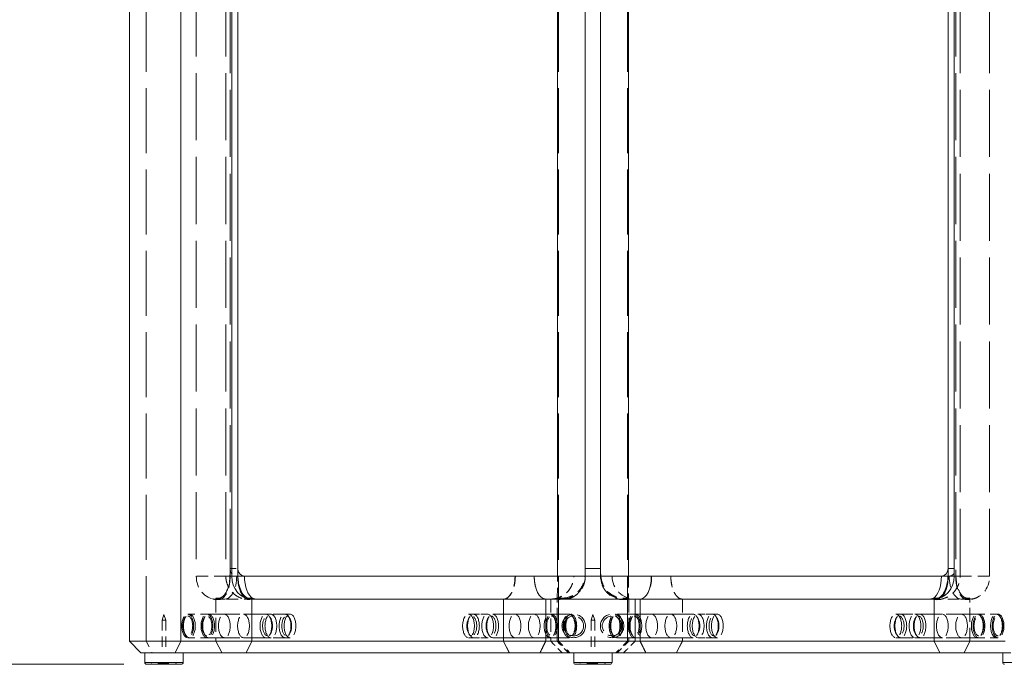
# Model space of a CAD drawing. Header units: inches. Extents: x 1.2 to 100.8, y 2.1 to 64.8.
# Tile 3 of 7: x 19.5 to 35.5, y 13.5 to 24. Entities that reach past the tile are written whole.
import ezdxf

# ---------------------------------------------------------------- set-up
doc = ezdxf.new("R2010")
doc.units = ezdxf.units.IN
doc.header["$LTSCALE"] = 6
doc.header["$MEASUREMENT"] = 0
doc.linetypes.add('DASHED', pattern=[0.2067, 0.1654, -0.0413])
for name, color, linetype, lineweight in [('Dimension (ANSI)', 7, 'Continuous', 13), ('Hidden (ANSI)', 7, 'DASHED', 13), ('Hidden Narrow (ANSI)', 7, 'DASHED', 13), ('Visible (ANSI)', 7, 'Continuous', 13), ('Visible Narrow (ANSI)', 7, 'Continuous', 13)]:
    doc.layers.add(name, color=color, linetype=linetype, lineweight=lineweight)
doc.styles.add('Note Text (ANSI)', font='tahoma.ttf')
doc.dimstyles.new('Default (ANSI)', dxfattribs={"dimscale": 6, "dimtxt": 0.12, "dimasz": 0.098425, "dimexe": 0.125, "dimexo": 0.0625, "dimgap": 0.031496, "dimtad": 0, "dimtih": 1, "dimtoh": 1, "dimdec": 3, "dimrnd": 1e-08, "dimzin": 4, "dimdsep": 46, "dimtxsty": 'Note Text (ANSI)', "dimcen": 0.09, "dimdle": 0.393701, "dimclrd": 256, "dimclre": 256, "dimclrt": 256, "dimadec": 0, "dimazin": 1, "dimtfac": 1, "dimtofl": 0, "dimtmove": 0, "dimatfit": 3, "dimfxl": 1, "dimtolj": 1, "dimtzin": 4, "dimlwd": -1, "dimlwe": -1, "dimarcsym": 0})

# ---------------------------------------------------------------- blocks, each defined once
blk = doc.blocks.new('*D10')
at = {"layer": 'Defpoints', "color": 0, "transparency": 16777216}
for p in [(20.071, 34.458), (12.488, 13.458), (21.579, 13.458)]:
    blk.add_point(p, dxfattribs=at)
at = {"layer": 'Dimension (ANSI)', "transparency": 16777216}
for p, q in [((19.696, 34.458), (11.738, 34.458)), ((12.488, 33.868), (12.488, 26.126)), ((12.488, 14.049), (12.488, 22.479)), ((21.204, 13.458), (11.738, 13.458))]:
    blk.add_line(p, q, dxfattribs=at)
for points in [[(12.39, 33.868), (12.587, 33.868), (12.488, 34.458)], [(12.39, 14.049), (12.587, 14.049), (12.488, 13.458)]]:
    blk.add_solid(points, dxfattribs=at)
at = {"layer": 'Dimension (ANSI)', "transparency": 16777216, "char_height": 0.72, "attachment_point": 5, "style": 'Note Text (ANSI)'}
for s, insert in [('\\A1; \\fTahoma|b0|i0;21.000', (12.488, 24.866)), ('\\A1;[21]{\\P\\fTahoma|b0|i0;W/GLIDES}', (12.488, 23.043))]:
    blk.add_mtext(s, dxfattribs=dict(at, insert=insert))

msp = doc.modelspace()

# ---------------------------------------------------------------- linework, layer by layer
at = {"layer": 'Hidden (ANSI)', "ltscale": 1.100939}
for p, q in [((22.3854, 32.6456), (22.3854, 14.8956)), ((22.8668, 32.6456), (22.8668, 14.8956)), ((22.9364, 14.8956), (22.9364, 32.6456)), ((28.7196, 32.6456), (28.7196, 14.8956)), ((28.9695, 14.8956), (28.9695, 32.6456)), ((34.7527, 32.6456), (34.7527, 14.8956)), ((34.8223, 14.8956), (34.8223, 32.6456)), ((35.3037, 14.8956), (35.3037, 32.6456))]:
    msp.add_line(p, q, dxfattribs=at)
at = {"layer": 'Hidden (ANSI)', "ltscale": 0.079262}
for p, q in [((22.9364, 15.0206), (23.0614, 15.0206)), ((34.6277, 15.0206), (34.7527, 15.0206))]:
    msp.add_line(p, q, dxfattribs=at)
at = {"layer": 'Hidden (ANSI)', "ltscale": 0.06863}
for p, q in [((23.1696, 14.8956), (23.0614, 14.8956)), ((34.6277, 14.8956), (34.5195, 14.8956))]:
    msp.add_line(p, q, dxfattribs=at)
at = {"layer": 'Hidden (ANSI)'}
msp.add_line((29.7949, 14.8956), (29.7949, 14.8956), dxfattribs=at)
at = {"layer": 'Hidden (ANSI)', "ltscale": 0.223165}
for p, q in [((22.7071, 14.5364), (22.7071, 13.8331)), ((28.2611, 13.8331), (28.2611, 14.5364)), ((29.4281, 14.5364), (29.4281, 13.8331)), ((34.982, 13.8331), (34.982, 14.5364))]:
    msp.add_line(p, q, dxfattribs=at)
at = {"layer": 'Hidden (ANSI)', "ltscale": 0.218131}
for p, q in [((22.7071, 14.5205), (22.7071, 13.8331)), ((28.2611, 13.8331), (28.2611, 14.5205)), ((29.4281, 14.5205), (29.4281, 13.8331)), ((34.982, 13.8331), (34.982, 14.5205))]:
    msp.add_line(p, q, dxfattribs=at)
at = {"layer": 'Hidden (ANSI)', "ltscale": 0.027191}
for p, q in [((22.8073, 14.5206), (22.8516, 14.5206)), ((23.393, 14.5206), (23.3513, 14.5206)), ((34.2961, 14.5206), (34.3378, 14.5206)), ((34.8818, 14.5206), (34.8375, 14.5206))]:
    msp.add_line(p, q, dxfattribs=at)
at = {"layer": 'Hidden (ANSI)', "ltscale": 0.187}
for p, q in [((23.3513, 14.5206), (22.8516, 14.5206)), ((34.3378, 14.5206), (34.8375, 14.5206))]:
    msp.add_line(p, q, dxfattribs=at)
at = {"layer": 'Hidden (ANSI)', "ltscale": 0.218146}
for p, q in [((27.3888, 14.5206), (27.3888, 13.8331)), ((27.3888, 13.8331), (27.3888, 14.5206)), ((28.1571, 14.5206), (28.1571, 13.8331)), ((28.1571, 14.5206), (28.1571, 13.8331)), ((29.5321, 14.5206), (29.5321, 13.8331)), ((29.5321, 13.8331), (29.5321, 14.5206)), ((30.3003, 14.5206), (30.3003, 13.8331)), ((30.3003, 14.5206), (30.3003, 13.8331)), ((22.5597, 14.2746), (23.1551, 14.2746)), ((27.8888, 14.2746), (28.4842, 14.2746)), ((29.8003, 14.2746), (29.2049, 14.2746)), ((35.1294, 14.2746), (34.534, 14.2746)), ((22.5597, 13.8916), (23.1551, 13.8916)), ((27.8888, 13.8916), (28.4842, 13.8916)), ((29.8003, 13.8916), (29.2049, 13.8916)), ((35.1294, 13.8916), (34.534, 13.8916))]:
    msp.add_line(p, q, dxfattribs=at)
at = {"layer": 'Hidden (ANSI)', "ltscale": 0.030744}
for p, q in [((21.8601, 14.2706), (21.8291, 14.1785)), ((21.8601, 14.2706), (21.8911, 14.1785)), ((28.8446, 14.2706), (28.8136, 14.1785)), ((28.8446, 14.2706), (28.8756, 14.1785))]:
    msp.add_line(p, q, dxfattribs=at)
at = {"layer": 'Hidden (ANSI)', "ltscale": 0.11445}
for p, q in [((22.2472, 14.2746), (22.5597, 14.2746)), ((27.1311, 14.2746), (26.8186, 14.2746)), ((30.558, 14.2746), (30.8705, 14.2746)), ((35.4419, 14.2746), (35.1294, 14.2746)), ((22.2472, 13.8916), (22.5597, 13.8916)), ((27.1311, 13.8916), (26.8186, 13.8916)), ((30.558, 13.8916), (30.8705, 13.8916)), ((35.4419, 13.8916), (35.1294, 13.8916))]:
    msp.add_line(p, q, dxfattribs=at)
at = {"layer": 'Hidden (ANSI)', "ltscale": 0.104609}
for p, q in [((22.5597, 14.2746), (22.2741, 14.2746)), ((35.415, 14.2746), (35.1294, 14.2746)), ((22.5597, 13.8916), (22.2741, 13.8916)), ((35.415, 13.8916), (35.1294, 13.8916))]:
    msp.add_line(p, q, dxfattribs=at)
at = {"layer": 'Hidden (ANSI)', "ltscale": 0.456392}
for p, q in [((22.5866, 14.2746), (23.8319, 14.2746)), ((27.212, 14.2746), (28.4574, 14.2746)), ((30.4771, 14.2746), (29.2317, 14.2746)), ((35.1025, 14.2746), (33.8572, 14.2746)), ((22.5866, 13.8916), (23.8319, 13.8916)), ((27.212, 13.8916), (28.4574, 13.8916)), ((30.4771, 13.8916), (29.2317, 13.8916)), ((35.1025, 13.8916), (33.8572, 13.8916))]:
    msp.add_line(p, q, dxfattribs=at)
at = {"layer": 'Hidden (ANSI)', "ltscale": 0.277668}
for p, q in [((23.9129, 14.2746), (23.1551, 14.2746)), ((27.8888, 14.2746), (27.1311, 14.2746)), ((29.8003, 14.2746), (30.558, 14.2746)), ((33.7762, 14.2746), (34.534, 14.2746)), ((23.9129, 13.8916), (23.1551, 13.8916)), ((27.8888, 13.8916), (27.1311, 13.8916)), ((29.8003, 13.8916), (30.558, 13.8916)), ((33.7762, 13.8916), (34.534, 13.8916))]:
    msp.add_line(p, q, dxfattribs=at)
at = {"layer": 'Hidden (ANSI)', "ltscale": 0.084768}
for p, q in [((26.8995, 14.2746), (27.1311, 14.2746)), ((30.7896, 14.2746), (30.558, 14.2746)), ((26.8995, 13.8916), (27.1311, 13.8916)), ((30.7896, 13.8916), (30.558, 13.8916))]:
    msp.add_line(p, q, dxfattribs=at)
at = {"layer": 'Hidden (ANSI)', "ltscale": 0.030816}
for p, q in [((21.8291, 14.1785), (21.8911, 14.1785)), ((28.8136, 14.1785), (28.8756, 14.1785))]:
    msp.add_line(p, q, dxfattribs=at)
at = {"layer": 'Hidden (ANSI)', "ltscale": 0.169074}
for p, q in [((21.8291, 14.1785), (21.8291, 13.6456)), ((21.8911, 14.1785), (21.8911, 13.6456)), ((28.8136, 14.1785), (28.8136, 13.6456)), ((28.8756, 14.1785), (28.8756, 13.6456))]:
    msp.add_line(p, q, dxfattribs=at)
at = {"layer": 'Hidden (ANSI)', "ltscale": 0.013817}
for p, q in [((22.2009, 14.2141), (22.2188, 14.2394)), ((22.5134, 14.2141), (22.5313, 14.2394)), ((23.5926, 14.2141), (23.5747, 14.2394)), ((23.9051, 14.2141), (23.8872, 14.2394)), ((26.8263, 14.2141), (26.8442, 14.2394)), ((27.1388, 14.2141), (27.1567, 14.2394)), ((28.218, 14.2141), (28.2002, 14.2394)), ((28.5305, 14.2141), (28.5127, 14.2394)), ((29.1586, 14.2141), (29.1765, 14.2394)), ((29.4711, 14.2141), (29.489, 14.2394)), ((30.5503, 14.2141), (30.5324, 14.2394)), ((30.8628, 14.2141), (30.8449, 14.2394)), ((33.784, 14.2141), (33.8019, 14.2394)), ((34.0965, 14.2141), (34.1144, 14.2394)), ((35.1757, 14.2141), (35.1578, 14.2394)), ((35.4882, 14.2141), (35.4703, 14.2394)), ((22.2009, 13.952), (22.2188, 13.9267)), ((22.5134, 13.952), (22.5313, 13.9267)), ((23.5926, 13.952), (23.5747, 13.9267)), ((23.9051, 13.952), (23.8872, 13.9267)), ((26.8263, 13.952), (26.8442, 13.9267)), ((27.1388, 13.952), (27.1567, 13.9267)), ((28.218, 13.952), (28.2002, 13.9267)), ((28.5305, 13.952), (28.5127, 13.9267)), ((29.1586, 13.952), (29.1765, 13.9267)), ((29.4711, 13.952), (29.489, 13.9267)), ((30.5503, 13.952), (30.5324, 13.9267)), ((30.8628, 13.952), (30.8449, 13.9267)), ((33.784, 13.952), (33.8019, 13.9267)), ((34.0965, 13.952), (34.1144, 13.9267)), ((35.1757, 13.952), (35.1578, 13.9267)), ((35.4882, 13.952), (35.4703, 13.9267))]:
    msp.add_line(p, q, dxfattribs=at)
at = {"layer": 'Hidden (ANSI)', "ltscale": 0.084082}
for p, q in [((22.7071, 13.8331), (22.8009, 13.6456)), ((28.4486, 13.6456), (28.2611, 13.8331)), ((29.4281, 13.8331), (29.2405, 13.6456)), ((34.8882, 13.6456), (34.982, 13.8331))]:
    msp.add_line(p, q, dxfattribs=at)
at = {"layer": 'Hidden (ANSI)', "ltscale": 0.084084}
for p, q in [((22.8009, 13.6456), (22.7071, 13.8331)), ((23.2906, 13.8331), (23.1969, 13.6456)), ((27.3888, 13.8331), (27.4826, 13.6456)), ((28.3446, 13.6456), (28.1571, 13.8331)), ((28.2611, 13.8331), (28.4486, 13.6456)), ((29.2405, 13.6456), (29.4281, 13.8331)), ((29.5321, 13.8331), (29.3445, 13.6456)), ((30.2065, 13.6456), (30.3003, 13.8331)), ((34.4922, 13.6456), (34.3985, 13.8331)), ((34.982, 13.8331), (34.8882, 13.6456))]:
    msp.add_line(p, q, dxfattribs=at)
at = {"layer": 'Hidden (ANSI)', "ltscale": 0.381865}
for centre in [(28.5321, 14.0831), (29.1571, 14.0831)]:
    msp.add_circle(centre, 0.1915, dxfattribs=at)
at = {"layer": 'Hidden (ANSI)', "ltscale": 0.320032}
for centre in [(28.5321, 14.0831), (29.1571, 14.0831)]:
    msp.add_circle(centre, 0.1605, dxfattribs=at)
at = {"layer": 'Hidden (ANSI)', "ltscale": 0.186893}
msp.add_arc((28.1571, 14.8956), 0.375, 270, 0, dxfattribs=at)
at = {"layer": 'Hidden (ANSI)', "ltscale": 0.089297}
for centre, start, end in [((21.8782, 9.9434), 90.29439, 94.86855), ((21.8419, 9.9434), 85.13145, 89.70561), ((28.8627, 9.9434), 90.29439, 94.86855), ((28.8264, 9.9434), 85.13145, 89.70561)]:
    msp.add_arc(centre, 3.5274, start, end, dxfattribs=at)
at = {"layer": 'Hidden (ANSI)', "ltscale": 0.062231}
for centre, start_param, end_param in [((23.0446, 15.0206), 4.712389, 6.2831853), ((34.6445, 15.0206), 0, 1.5707963)]:
    msp.add_ellipse(centre, major_axis=(0, -0.125), ratio=0.8660254, start_param=start_param, end_param=end_param, dxfattribs=at)
at = {"layer": 'Hidden (ANSI)', "ltscale": 0.186917}
for centre, ratio, start_param, end_param in [((22.7071, 14.8956), 0.857959, 4.712389, 6.2831853), ((28.2611, 14.8956), 0.0159134, 0, 1.5707963), ((29.4281, 14.8956), 0.0159134, 4.712389, 6.2831853), ((34.982, 14.8956), 0.857959, 0, 1.5707963)]:
    msp.add_ellipse(centre, major_axis=(0, -0.375), ratio=ratio, start_param=start_param, end_param=end_param, dxfattribs=at)
at = {"layer": 'Hidden (ANSI)', "ltscale": 0.18685}
for centre, ratio, start_param, end_param in [((22.8516, 14.8956), 0.5148794, 0, 1.5707963), ((28.3448, 14.8956), 0.9993844, 0, 1.5707963), ((29.3443, 14.8956), 0.9993844, 4.712389, 6.2831853), ((34.8375, 14.8956), 0.5148794, 4.712389, 6.2831853)]:
    msp.add_ellipse(centre, major_axis=(0, -0.375), ratio=ratio, start_param=start_param, end_param=end_param, dxfattribs=at)
at = {"layer": 'Hidden (ANSI)', "ltscale": 0.186893}
for centre, ratio, start_param, end_param in [((27.3888, 14.8956), 0.5, 0, 1.5707963), ((27.3888, 14.8956), 0.5, 0, 1.5707963), ((29.5321, 14.8956), 0.9998632, 4.712389, 6.2831853), ((30.3003, 14.8956), 0.5, 4.712389, 6.2831853)]:
    msp.add_ellipse(centre, major_axis=(0, -0.375), ratio=ratio, start_param=start_param, end_param=end_param, dxfattribs=at)
at = {"layer": 'Hidden (ANSI)', "ltscale": 0.029311}
for centre, start_param, end_param in [((23.3513, 14.8956), 6.0360119, 6.2831853), ((34.3378, 14.8956), 0, 0.2471734)]:
    msp.add_ellipse(centre, major_axis=(0, -0.375), ratio=0.484505, start_param=start_param, end_param=end_param, dxfattribs=at)
at = {"layer": 'Hidden (ANSI)', "ltscale": 0.381865}
for centre, major_axis in [((22.2472, 14.0831), (0, 0.1915)), ((22.2741, 14.0831), (0, -0.1915)), ((22.5597, 14.0831), (0, 0.1915)), ((22.5866, 14.0831), (0, 0.1915)), ((22.8426, 14.0831), (0, -0.1915)), ((22.8426, 14.0831), (0, -0.1915)), ((23.1551, 14.0831), (0, -0.1915)), ((23.1551, 14.0831), (0, -0.1915)), ((23.5194, 14.0831), (0, 0.1915)), ((23.6004, 14.0831), (0, 0.1915)), ((23.8319, 14.0831), (0, -0.1915)), ((23.9129, 14.0831), (0, 0.1915)), ((26.8186, 14.0831), (0, 0.1915)), ((26.8995, 14.0831), (0, 0.1915)), ((27.1311, 14.0831), (0, 0.1915)), ((27.212, 14.0831), (0, -0.1915)), ((27.5763, 14.0831), (0, 0.1915)), ((27.5763, 14.0831), (0, 0.1915)), ((27.8888, 14.0831), (0, 0.1915)), ((27.8888, 14.0831), (0, 0.1915)), ((28.1449, 14.0831), (0, -0.1915)), ((28.1717, 14.0831), (0, 0.1915)), ((28.4574, 14.0831), (0, 0.1915)), ((28.4842, 14.0831), (0, 0.1915)), ((29.2049, 14.0831), (0, 0.1915)), ((29.2317, 14.0831), (0, -0.1915)), ((29.5174, 14.0831), (0, 0.1915)), ((29.5442, 14.0831), (0, -0.1915)), ((29.8003, 14.0831), (0, 0.1915)), ((29.8003, 14.0831), (0, 0.1915)), ((30.1128, 14.0831), (0, 0.1915)), ((30.1128, 14.0831), (0, 0.1915)), ((30.4771, 14.0831), (0, 0.1915)), ((30.558, 14.0831), (0, 0.1915)), ((30.7896, 14.0831), (0, 0.1915)), ((30.8705, 14.0831), (0, 0.1915)), ((33.7762, 14.0831), (0, 0.1915)), ((33.8572, 14.0831), (0, -0.1915)), ((34.0887, 14.0831), (0, 0.1915)), ((34.1697, 14.0831), (0, -0.1915)), ((34.534, 14.0831), (0, -0.1915)), ((34.534, 14.0831), (0, -0.1915)), ((34.8465, 14.0831), (0, -0.1915)), ((34.8465, 14.0831), (0, -0.1915)), ((35.1025, 14.0831), (0, 0.1915)), ((35.1294, 14.0831), (0, 0.1915)), ((35.415, 14.0831), (0, 0.1915)), ((35.4419, 14.0831), (0, 0.1915))]:
    msp.add_ellipse(centre, major_axis=major_axis, ratio=0.5, dxfattribs=at)
at = {"layer": 'Hidden (ANSI)', "ltscale": 0.320032}
for centre, major_axis in [((22.2472, 14.0831), (0, 0.1605)), ((22.5597, 14.0831), (0, -0.1605)), ((23.5463, 14.0831), (0, -0.1605)), ((23.8588, 14.0831), (0, 0.1605)), ((26.8727, 14.0831), (0, -0.1605)), ((27.1852, 14.0831), (0, 0.1605)), ((28.1717, 14.0831), (0, 0.1605)), ((28.4842, 14.0831), (0, -0.1605)), ((29.2049, 14.0831), (0, 0.1605)), ((29.5174, 14.0831), (0, 0.1605)), ((30.5039, 14.0831), (0, -0.1605)), ((30.8164, 14.0831), (0, -0.1605)), ((33.8303, 14.0831), (0, 0.1605)), ((34.1428, 14.0831), (0, 0.1605)), ((35.1294, 14.0831), (0, -0.1605)), ((35.4419, 14.0831), (0, -0.1605))]:
    msp.add_ellipse(centre, major_axis=major_axis, ratio=0.5, dxfattribs=at)
at = {"layer": 'Hidden (ANSI)', "ltscale": 0.2201}
msp.add_open_spline([(22.9364, 15.0206), (22.9364, 14.9846), (22.9364, 14.9619), (22.9355, 14.9107), (22.9343, 14.8831), (22.9289, 14.823), (22.9245, 14.7925), (22.9084, 14.7174), (22.8945, 14.6762), (22.8595, 14.6075), (22.8392, 14.5807), (22.7952, 14.5453), (22.7722, 14.5364), (22.749, 14.5364)], degree=3, knots=[0, 0, 0, 0, 0.2739178, 0.2739178, 0.6418098, 0.6418098, 1.0509946, 1.0509946, 1.6872733, 1.6872733, 2.3086362, 2.3086362, 2.9048897, 2.9048897, 2.9048897, 2.9048897], dxfattribs=at)
at = {"layer": 'Hidden (ANSI)', "ltscale": 0.220099}
msp.add_open_spline([(34.9401, 14.5364), (34.9165, 14.5364), (34.8931, 14.5457), (34.8493, 14.5816), (34.8293, 14.608), (34.7954, 14.6746), (34.7819, 14.7138), (34.7655, 14.7871), (34.7608, 14.8181), (34.755, 14.879), (34.7537, 14.9069), (34.7527, 14.9594), (34.7527, 14.9832), (34.7527, 15.0206)], degree=3, knots=[0, 0, 0, 0, 0.3601628, 0.3601628, 0.7218717, 0.7218717, 1.0829596, 1.0829596, 1.3315379, 1.3315379, 1.551429, 1.551429, 1.722382, 1.722382, 1.722382, 1.722382], dxfattribs=at)
at = {"layer": 'Hidden (ANSI)', "ltscale": 0.216595}
for points, knots in [([(22.7071, 14.5205), (22.7183, 14.5154), (22.7308, 14.512), (22.7559, 14.5106), (22.7684, 14.5125), (22.7892, 14.5194), (22.7994, 14.5244), (22.8193, 14.538), (22.8289, 14.5465), (22.8477, 14.5667), (22.8585, 14.5809), (22.8783, 14.6137), (22.8874, 14.6323), (22.9006, 14.6652), (22.9065, 14.6821), (22.9167, 14.7177), (22.921, 14.7364), (22.9282, 14.7746), (22.9317, 14.8001), (22.9346, 14.8333), (22.9354, 14.8472), (22.9361, 14.8647), (22.9362, 14.8719), (22.9364, 14.8811), (22.9364, 14.885), (22.9364, 14.8896), (22.9364, 14.8912), (22.9364, 14.8935), (22.9364, 14.8946), (22.9364, 14.8956)], [-1.6320373, -1.6320373, -1.6320373, -1.6320373, -1.4569432, -1.4569432, -1.2818492, -1.2818492, -1.1357418, -1.1357418, -0.9896344, -0.9896344, -0.8098781, -0.8098781, -0.6301217, -0.6301217, -0.4873278, -0.4873278, -0.3445339, -0.3445339, -0.1762555, -0.1762555, -0.0878184, -0.0878184, -0.0422355, -0.0422355, -0.01751, -0.01751, -0.0072363, -0.0072363, 0, 0, 0, 0]), ([(28.7195, 14.8956), (28.7195, 14.8946), (28.7196, 14.8935), (28.7196, 14.8912), (28.7196, 14.8896), (28.7195, 14.885), (28.7195, 14.8811), (28.7193, 14.8719), (28.7189, 14.8647), (28.7176, 14.8472), (28.7159, 14.8333), (28.7102, 14.8001), (28.7032, 14.7746), (28.6888, 14.7364), (28.6802, 14.7177), (28.6598, 14.6821), (28.6481, 14.6652), (28.6215, 14.6323), (28.6035, 14.6137), (28.5639, 14.5809), (28.5423, 14.5667), (28.5046, 14.5465), (28.4853, 14.538), (28.4457, 14.5244), (28.4252, 14.5194), (28.3836, 14.5125), (28.3585, 14.5106), (28.3084, 14.512), (28.2835, 14.5154), (28.2611, 14.5205)], [0, 0, 0, 0, 0.0072363, 0.0072363, 0.01751, 0.01751, 0.0422355, 0.0422355, 0.0878184, 0.0878184, 0.1762555, 0.1762555, 0.3445339, 0.3445339, 0.4873278, 0.4873278, 0.6301217, 0.6301217, 0.8098781, 0.8098781, 0.9896344, 0.9896344, 1.1357418, 1.1357418, 1.2818492, 1.2818492, 1.4569432, 1.4569432, 1.6320373, 1.6320373, 1.6320373, 1.6320373]), ([(29.4281, 14.5205), (29.4056, 14.5154), (29.3807, 14.512), (29.3306, 14.5106), (29.3055, 14.5125), (29.2639, 14.5194), (29.2434, 14.5244), (29.2038, 14.538), (29.1845, 14.5465), (29.1468, 14.5667), (29.1252, 14.5809), (29.0856, 14.6137), (29.0676, 14.6323), (29.041, 14.6652), (29.0293, 14.6821), (29.0089, 14.7177), (29.0003, 14.7364), (28.9859, 14.7746), (28.9789, 14.8001), (28.9732, 14.8333), (28.9715, 14.8472), (28.9702, 14.8647), (28.9698, 14.8719), (28.9696, 14.8811), (28.9696, 14.885), (28.9695, 14.8896), (28.9695, 14.8912), (28.9695, 14.8935), (28.9696, 14.8946), (28.9696, 14.8956)], [-1.6320373, -1.6320373, -1.6320373, -1.6320373, -1.4569432, -1.4569432, -1.2818492, -1.2818492, -1.1357418, -1.1357418, -0.9896344, -0.9896344, -0.8098781, -0.8098781, -0.6301217, -0.6301217, -0.4873278, -0.4873278, -0.3445339, -0.3445339, -0.1762555, -0.1762555, -0.0878184, -0.0878184, -0.0422355, -0.0422355, -0.01751, -0.01751, -0.0072363, -0.0072363, 0, 0, 0, 0]), ([(34.7527, 14.8956), (34.7527, 14.8946), (34.7527, 14.8935), (34.7527, 14.8912), (34.7527, 14.8896), (34.7527, 14.885), (34.7527, 14.8811), (34.7529, 14.8719), (34.753, 14.8647), (34.7537, 14.8472), (34.7545, 14.8333), (34.7574, 14.8001), (34.7609, 14.7746), (34.7681, 14.7364), (34.7724, 14.7177), (34.7826, 14.6821), (34.7885, 14.6652), (34.8017, 14.6323), (34.8108, 14.6137), (34.8306, 14.5809), (34.8414, 14.5667), (34.8602, 14.5465), (34.8698, 14.538), (34.8897, 14.5244), (34.8999, 14.5194), (34.9207, 14.5125), (34.9332, 14.5106), (34.9583, 14.512), (34.9708, 14.5154), (34.982, 14.5205)], [0, 0, 0, 0, 0.0072363, 0.0072363, 0.01751, 0.01751, 0.0422355, 0.0422355, 0.0878184, 0.0878184, 0.1762555, 0.1762555, 0.3445339, 0.3445339, 0.4873278, 0.4873278, 0.6301217, 0.6301217, 0.8098781, 0.8098781, 0.9896344, 0.9896344, 1.1357418, 1.1357418, 1.2818492, 1.2818492, 1.4569432, 1.4569432, 1.6320373, 1.6320373, 1.6320373, 1.6320373])]:
    msp.add_open_spline(points, degree=3, knots=knots, dxfattribs=at)
at = {"layer": 'Hidden (ANSI)', "ltscale": 0.190834}
for points, knots in [([(22.8668, 14.8956), (22.8668, 14.8604), (22.8716, 14.8251), (22.8912, 14.7558), (22.9061, 14.7218), (22.947, 14.6572), (22.9731, 14.6266), (23.0362, 14.5739), (23.0732, 14.5517), (23.1524, 14.5216), (23.1939, 14.513), (23.2401, 14.5112), (23.2443, 14.5112), (23.2485, 14.5111)], [1.5707963, 1.5707963, 1.5707963, 1.5707963, 1.8842587, 1.8842587, 2.197721, 2.197721, 2.5111833, 2.5111833, 2.8209067, 2.8209067, 3.1091603, 3.1091603, 3.138108, 3.138108, 3.138108, 3.138108]), ([(34.4406, 14.5111), (34.4813, 14.5113), (34.522, 14.5181), (34.5985, 14.5436), (34.6342, 14.5624), (34.6981, 14.6093), (34.7259, 14.6378), (34.7711, 14.6997), (34.7883, 14.7332), (34.8125, 14.8018), (34.8194, 14.837), (34.8221, 14.88), (34.8223, 14.8878), (34.8223, 14.8956)], [3.1450773, 3.1450773, 3.1450773, 3.1450773, 3.424733, 3.424733, 3.7111421, 3.7111421, 4.0159607, 4.0159607, 4.3294231, 4.3294231, 4.6428854, 4.6428854, 4.712389, 4.712389, 4.712389, 4.712389])]:
    msp.add_open_spline(points, degree=3, knots=knots, dxfattribs=at)
at = {"layer": 'Hidden (ANSI)', "ltscale": 0.186896}
for points in [[(28.0763, 14.5206), (28.0648, 14.5206), (28.0521, 14.5229), (28.0274, 14.5327), (28.0152, 14.5403), (27.9939, 14.558), (27.9826, 14.5698), (27.9616, 14.5978), (27.9519, 14.6141), (27.9355, 14.6468), (27.9274, 14.6663), (27.9134, 14.7082), (27.9075, 14.7307), (27.8986, 14.7735), (27.8949, 14.7977), (27.8899, 14.8472), (27.8888, 14.8724), (27.8888, 14.8956)], [(28.1571, 14.5206), (28.1802, 14.5206), (28.2055, 14.5229), (28.255, 14.5327), (28.2792, 14.5403), (28.322, 14.558), (28.3444, 14.5698), (28.3864, 14.5978), (28.4059, 14.6141), (28.4386, 14.6468), (28.4549, 14.6663), (28.4829, 14.7082), (28.4947, 14.7307), (28.5124, 14.7735), (28.52, 14.7977), (28.5298, 14.8472), (28.5321, 14.8724), (28.5321, 14.8956)], [(30.3003, 14.5206), (30.2887, 14.5206), (30.2761, 14.5229), (30.2513, 14.5327), (30.2392, 14.5403), (30.2178, 14.558), (30.2066, 14.5698), (30.1856, 14.5978), (30.1759, 14.6141), (30.1595, 14.6468), (30.1514, 14.6663), (30.1373, 14.7082), (30.1315, 14.7307), (30.1226, 14.7735), (30.1188, 14.7977), (30.1139, 14.8472), (30.1128, 14.8724), (30.1128, 14.8956)]]:
    msp.add_open_spline(points, degree=3, knots=[-1.4106973, -1.4106973, -1.4106973, -1.4106973, -1.2343409, -1.2343409, -1.0579845, -1.0579845, -0.881643, -0.881643, -0.7053015, -0.7053015, -0.5289721, -0.5289721, -0.3526427, -0.3526427, -0.1763213, -0.1763213, 0, 0, 0, 0], dxfattribs=at)
at = {"layer": 'Hidden (ANSI)', "ltscale": 0.180385}
for points, knots in [([(28.3448, 14.5364), (28.392, 14.5364), (28.4388, 14.5457), (28.5265, 14.5816), (28.5664, 14.608), (28.6341, 14.6746), (28.6611, 14.7138), (28.6939, 14.7871), (28.7034, 14.8181), (28.7124, 14.8656), (28.7145, 14.8805), (28.716, 14.8956)], [0, 0, 0, 0, 0.3601628, 0.3601628, 0.7218717, 0.7218717, 1.0829596, 1.0829596, 1.3315379, 1.3315379, 1.4478988, 1.4478988, 1.4478988, 1.4478988]), ([(28.9731, 14.8956), (28.9745, 14.8819), (28.9763, 14.8684), (28.9845, 14.823), (28.9934, 14.7925), (29.0255, 14.7174), (29.0533, 14.6762), (29.1232, 14.6075), (29.164, 14.5807), (29.2519, 14.5453), (29.2979, 14.5364), (29.3443, 14.5364)], [0.4639883, 0.4639883, 0.4639883, 0.4639883, 0.6418098, 0.6418098, 1.0509946, 1.0509946, 1.6872733, 1.6872733, 2.3086362, 2.3086362, 2.9048897, 2.9048897, 2.9048897, 2.9048897])]:
    msp.add_open_spline(points, degree=3, knots=knots, dxfattribs=at)
at = {"layer": 'Hidden (ANSI)', "ltscale": 0.016483}
msp.add_open_spline([(28.7196, 14.8956), (28.7196, 14.8941), (28.7196, 14.8926), (28.7196, 14.8897), (28.7196, 14.8882), (28.7196, 14.8851), (28.7196, 14.8835), (28.7195, 14.8796), (28.7194, 14.8776), (28.7192, 14.8702), (28.7204, 14.8728), (28.7172, 14.8444)], degree=3, knots=[1.5707963, 1.5707963, 1.5707963, 1.5707963, 1.8567545, 1.8567545, 2.1427127, 2.1427127, 2.4286709, 2.4286709, 2.7146291, 2.7146291, 3.0005873, 3.0005873, 3.0005873, 3.0005873], dxfattribs=at)
at = {"layer": 'Hidden (ANSI)', "ltscale": 0.016464}
msp.add_open_spline([(28.9719, 14.8444), (28.9703, 14.8586), (28.9703, 14.8624), (28.9697, 14.8736), (28.9697, 14.8759), (28.9696, 14.8808), (28.9696, 14.8825), (28.9695, 14.8859), (28.9695, 14.8874), (28.9695, 14.8904), (28.9695, 14.8919), (28.9695, 14.8941), (28.9695, 14.8949), (28.9695, 14.8956)], degree=3, knots=[3.282598, 3.282598, 3.282598, 3.282598, 3.4255771, 3.4255771, 3.7115353, 3.7115353, 3.9974935, 3.9974935, 4.2834517, 4.2834517, 4.5694099, 4.5694099, 4.712389, 4.712389, 4.712389, 4.712389], dxfattribs=at)
at = {"layer": 'Hidden (ANSI)', "ltscale": 0.053767}
for points, knots in [([(22.7485, 14.5111), (22.737, 14.5112), (22.7255, 14.5118), (22.7026, 14.5139), (22.6913, 14.5155), (22.6688, 14.5197), (22.6578, 14.5223), (22.636, 14.5284), (22.6253, 14.5319), (22.6045, 14.5397), (22.5943, 14.5441), (22.5845, 14.5489)], [3.14501542, 3.14501542, 3.14501542, 3.14501542, 3.22255011, 3.22255011, 3.3000848, 3.3000848, 3.37761949, 3.37761949, 3.45515418, 3.45515418, 3.53268887, 3.53268887, 3.53268887, 3.53268887]), ([(35.1046, 14.5489), (35.0948, 14.5441), (35.0846, 14.5397), (35.0638, 14.5319), (35.0531, 14.5284), (35.0313, 14.5223), (35.0203, 14.5197), (34.9978, 14.5155), (34.9865, 14.5139), (34.9636, 14.5118), (34.9521, 14.5112), (34.9406, 14.5111)], [2.75049643, 2.75049643, 2.75049643, 2.75049643, 2.82803112, 2.82803112, 2.90556581, 2.90556581, 2.9831005, 2.9831005, 3.06063519, 3.06063519, 3.13816988, 3.13816988, 3.13816988, 3.13816988])]:
    msp.add_open_spline(points, degree=3, knots=knots, dxfattribs=at)
at = {"layer": 'Hidden (ANSI)', "ltscale": 0.02648}
for points, knots in [([(22.749, 14.5364), (22.7407, 14.5364), (22.7323, 14.5364), (22.7184, 14.5364), (22.7128, 14.5364), (22.7071, 14.5364)], [0, 0, 0, 0, 0.12692121, 0.12692121, 0.21267645, 0.21267645, 0.21267645, 0.21267645]), ([(28.2611, 14.5364), (28.2723, 14.5364), (28.2836, 14.5364), (28.3115, 14.5364), (28.3281, 14.5364), (28.3448, 14.5364)], [0.04116724, 0.04116724, 0.04116724, 0.04116724, 0.12692121, 0.12692121, 0.25384369, 0.25384369, 0.25384369, 0.25384369]), ([(29.3443, 14.5364), (29.361, 14.5364), (29.3776, 14.5364), (29.4055, 14.5364), (29.4168, 14.5364), (29.4281, 14.5364)], [0, 0, 0, 0, 0.12692121, 0.12692121, 0.21267645, 0.21267645, 0.21267645, 0.21267645]), ([(34.982, 14.5364), (34.9763, 14.5364), (34.9707, 14.5364), (34.9568, 14.5364), (34.9484, 14.5364), (34.9401, 14.5364)], [0.04116724, 0.04116724, 0.04116724, 0.04116724, 0.12692121, 0.12692121, 0.25384369, 0.25384369, 0.25384369, 0.25384369])]:
    msp.add_open_spline(points, degree=3, knots=knots, dxfattribs=at)
at = {"layer": 'Hidden (ANSI)', "ltscale": 0.037447}
for points in [[(22.7071, 14.5364), (22.7398, 14.5265), (22.7735, 14.5212), (22.8073, 14.5206)], [(28.2588, 14.5206), (28.2596, 14.5212), (28.2603, 14.5265), (28.2611, 14.5364)], [(29.4281, 14.5364), (29.4288, 14.5265), (29.4295, 14.5212), (29.4303, 14.5206)], [(34.8818, 14.5206), (34.9156, 14.5212), (34.9493, 14.5265), (34.982, 14.5364)]]:
    msp.add_open_spline(points, degree=3, dxfattribs=at)
at = {"layer": 'Hidden (ANSI)', "ltscale": 0.079625}
for points, knots in [([(23.1681, 14.5477), (23.1745, 14.5416), (23.1814, 14.536), (23.1983, 14.5244), (23.2085, 14.5194), (23.2293, 14.5125), (23.2419, 14.5106), (23.2669, 14.512), (23.2794, 14.5154), (23.2906, 14.5205)], [1.03258275, 1.03258275, 1.03258275, 1.03258275, 1.13574179, 1.13574179, 1.28184916, 1.28184916, 1.45694322, 1.45694322, 1.63203728, 1.63203728, 1.63203728, 1.63203728]), ([(34.3985, 14.5205), (34.4097, 14.5154), (34.4222, 14.512), (34.4472, 14.5106), (34.4598, 14.5125), (34.4806, 14.5194), (34.4908, 14.5244), (34.5077, 14.536), (34.5146, 14.5416), (34.521, 14.5477)], [-1.63203728, -1.63203728, -1.63203728, -1.63203728, -1.45694322, -1.45694322, -1.28184916, -1.28184916, -1.13574179, -1.13574179, -1.03258275, -1.03258275, -1.03258275, -1.03258275])]:
    msp.add_open_spline(points, degree=3, knots=knots, dxfattribs=at)
at = {"layer": 'Hidden (ANSI)', "ltscale": 0.041471}
for points in [[(23.35, 14.5206), (23.3068, 14.5212), (23.2632, 14.528), (23.2218, 14.5404)], [(34.4673, 14.5404), (34.4259, 14.528), (34.3823, 14.5212), (34.3391, 14.5206)]]:
    msp.add_open_spline(points, degree=3, dxfattribs=at)
at = {"layer": 'Hidden (ANSI)', "ltscale": 0.084082}
for points, weights in [([(27.4826, 13.6456), (27.4331, 13.7446), (27.3888, 13.8331)], [1, 1.01691684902, 1.03088244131]), ([(28.1571, 13.8331), (28.2456, 13.7446), (28.3446, 13.6456)], [1.03088244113, 1.01691684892, 1]), ([(29.3445, 13.6456), (29.4435, 13.7446), (29.5321, 13.8331)], [1, 1.01691684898, 1.03088244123]), ([(30.3003, 13.8331), (30.256, 13.7446), (30.2065, 13.6456)], [1.03088244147, 1.0169168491, 1])]:
    msp.add_rational_spline(points, weights, degree=2, dxfattribs=at)
at = {"layer": 'Hidden Narrow (ANSI)', "ltscale": 1.068376}
for p, q in [((21.5711, 13.8331), (21.5711, 33.7081)), ((28.2821, 13.8331), (28.2821, 33.7081)), ((29.407, 13.8331), (29.407, 33.7081))]:
    msp.add_line(p, q, dxfattribs=at)
at = {"layer": 'Hidden Narrow (ANSI)', "ltscale": 0.189808}
for p, q in [((22.8668, 14.8956), (22.3854, 14.8956)), ((34.8223, 14.8956), (35.3037, 14.8956))]:
    msp.add_line(p, q, dxfattribs=at)
at = {"layer": 'Hidden Narrow (ANSI)', "ltscale": 0.087051}
for p, q in [((22.8668, 14.8956), (22.9629, 14.8956)), ((34.8223, 14.8956), (34.7262, 14.8956))]:
    msp.add_line(p, q, dxfattribs=at)
at = {"layer": 'Hidden Narrow (ANSI)', "ltscale": 0.037919}
for p, q in [((28.3448, 14.5206), (28.3448, 14.5364)), ((29.3443, 14.5206), (29.3443, 14.5364))]:
    msp.add_line(p, q, dxfattribs=at)
at = {"layer": 'Hidden Narrow (ANSI)', "ltscale": 0.084076}
for p, q in [((21.5711, 13.8331), (21.6674, 13.6456)), ((28.2821, 13.8331), (28.4696, 13.6456)), ((29.407, 13.8331), (29.2195, 13.6456))]:
    msp.add_line(p, q, dxfattribs=at)
at = {"layer": 'Hidden Narrow (ANSI)', "ltscale": 0.186893}
msp.add_ellipse((27.3888, 14.8956), major_axis=(0, -0.375), ratio=0.5142585, start_param=0, end_param=1.5707963, dxfattribs=at)
at = {"layer": 'Hidden Narrow (ANSI)', "ltscale": 0.037919}
for points in [[(22.8516, 14.5206), (22.817, 14.5211), (22.7824, 14.5265), (22.749, 14.5364)], [(23.3513, 14.5206), (23.3167, 14.5211), (23.2822, 14.5265), (23.2488, 14.5364)], [(34.3378, 14.5206), (34.3724, 14.5211), (34.4069, 14.5265), (34.4403, 14.5364)], [(34.8375, 14.5206), (34.8721, 14.5211), (34.9067, 14.5265), (34.9401, 14.5364)]]:
    msp.add_open_spline(points, degree=3, dxfattribs=at)
at = {"layer": 'Visible (ANSI)'}
for p, q in [((21.2976, 13.8331), (21.2976, 33.7081)), ((22.9629, 14.8956), (22.9629, 32.6456)), ((23.0614, 32.6456), (23.0614, 14.8956)), ((28.267, 14.8956), (28.267, 32.6456)), ((29.4221, 32.6456), (29.4221, 14.8956)), ((34.6277, 14.8956), (34.6277, 32.6456)), ((34.7262, 32.6456), (34.7262, 14.8956)), ((28.7195, 32.5206), (28.7195, 15.0206)), ((28.9696, 15.0206), (28.9696, 32.5206)), ((28.7195, 15.0206), (28.7195, 14.8956)), ((28.9696, 15.0206), (28.7195, 15.0206)), ((28.9696, 14.8956), (28.9696, 15.0206)), ((23.1696, 14.8956), (27.8888, 14.8956)), ((27.8888, 14.8956), (29.7949, 14.8956)), ((29.7949, 14.8956), (29.8003, 14.8956)), ((29.8003, 14.8956), (34.5195, 14.8956)), ((23.2906, 13.8331), (23.2906, 14.5364)), ((23.2906, 13.8331), (23.2906, 14.5205)), ((28.0763, 14.5206), (23.393, 14.5206)), ((28.0763, 14.5206), (28.0763, 13.8331)), ((29.6128, 14.5206), (28.0763, 14.5206)), ((28.0763, 14.5206), (28.0763, 13.8331)), ((29.6128, 14.5206), (29.6128, 13.8331)), ((29.6128, 13.8331), (29.6128, 14.5206)), ((34.2961, 14.5206), (29.6128, 14.5206)), ((34.3985, 14.5364), (34.3985, 13.8331)), ((34.3985, 14.5205), (34.3985, 13.8331)), ((21.2976, 13.8331), (22.1335, 13.8331)), ((21.4851, 13.6456), (21.2976, 13.8331)), ((23.2906, 13.8331), (22.1335, 13.8331)), ((23.1969, 13.6456), (23.2906, 13.8331)), ((28.0763, 13.8331), (23.2906, 13.8331)), ((27.9826, 13.6456), (28.0763, 13.8331)), ((29.6128, 13.8331), (28.0763, 13.8331)), ((34.3985, 13.8331), (29.6128, 13.8331)), ((29.6128, 13.8331), (29.7065, 13.6456)), ((35.5556, 13.8331), (34.3985, 13.8331)), ((34.3985, 13.8331), (34.4922, 13.6456)), ((22.0424, 13.6456), (21.4851, 13.6456)), ((21.5476, 13.6456), (21.5476, 13.4893)), ((22.0424, 13.6456), (23.1969, 13.6456)), ((22.1726, 13.6456), (22.1726, 13.4893)), ((23.1969, 13.6456), (27.9826, 13.6456)), ((27.9826, 13.6456), (29.7065, 13.6456)), ((27.9826, 13.6456), (27.9826, 13.6456)), ((28.5321, 13.6456), (28.5321, 13.4893)), ((29.1571, 13.6456), (29.1571, 13.4893)), ((29.7065, 13.6456), (29.7065, 13.6456)), ((29.7065, 13.6456), (34.4922, 13.6456)), ((34.4922, 13.6456), (35.6467, 13.6456)), ((35.5165, 13.6456), (35.5165, 13.4893)), ((21.5788, 13.4581), (22.1413, 13.4581)), ((28.5633, 13.4581), (29.1258, 13.4581))]:
    msp.add_line(p, q, dxfattribs=at)
for centre, start, end in [((21.5788, 13.4893), 180, 270), ((22.1413, 13.4893), 270, 0), ((28.5633, 13.4893), 180, 270), ((29.1258, 13.4893), 270, 0), ((35.5478, 13.4893), 180, 270)]:
    msp.add_arc(centre, 0.0312, start, end, dxfattribs=at)
for centre, major_axis, ratio, start_param, end_param in [((23.1696, 15.0206), (0, -0.125), 0.8660254, 4.712389, 6.2831853), ((34.5195, 15.0206), (0, -0.125), 0.8660254, 0, 1.5707963), ((23.2906, 14.8956), (0, -0.375), 0.8738724, 4.712389, 6.2831853), ((23.3513, 14.8956), (0, -0.375), 0.484505, 4.712389, 6.0360119), ((28.0763, 14.8956), (0, -0.375), 0.5, 4.712389, 6.2831853), ((29.6128, 14.8956), (0, -0.375), 0.5, 0, 1.5707963), ((29.6128, 14.8956), (0, -0.375), 0.5, 0, 1.5707963), ((34.3378, 14.8956), (0, -0.375), 0.484505, 0.2471734, 1.5707963), ((34.3985, 14.8956), (0, -0.375), 0.8738724, 0, 1.5707963)]:
    msp.add_ellipse(centre, major_axis=major_axis, ratio=ratio, start_param=start_param, end_param=end_param, dxfattribs=at)
for points, knots in [([(23.2488, 14.5364), (23.2251, 14.5364), (23.2017, 14.5457), (23.1579, 14.5816), (23.1379, 14.608), (23.1041, 14.6746), (23.0906, 14.7138), (23.0742, 14.7871), (23.0695, 14.8181), (23.0637, 14.879), (23.0624, 14.9069), (23.0614, 14.9594), (23.0614, 14.9832), (23.0614, 15.0206)], [0, 0, 0, 0, 0.3601628, 0.3601628, 0.7218717, 0.7218717, 1.0829596, 1.0829596, 1.3315379, 1.3315379, 1.551429, 1.551429, 1.722382, 1.722382, 1.722382, 1.722382]), ([(28.716, 14.8956), (28.7173, 14.909), (28.7181, 14.9225), (28.7195, 14.9594), (28.7195, 14.9832), (28.7195, 15.0206)], [1.44789876, 1.44789876, 1.44789876, 1.44789876, 1.55142896, 1.55142896, 1.72238197, 1.72238197, 1.72238197, 1.72238197]), ([(28.9696, 15.0206), (28.9696, 14.9846), (28.9696, 14.9619), (28.9708, 14.9249), (28.9717, 14.9102), (28.9731, 14.8956)], [0, 0, 0, 0, 0.27391781, 0.27391781, 0.46398832, 0.46398832, 0.46398832, 0.46398832]), ([(34.6277, 15.0206), (34.6277, 14.9846), (34.6277, 14.9619), (34.6268, 14.9107), (34.6257, 14.8831), (34.6202, 14.823), (34.6158, 14.7925), (34.5997, 14.7174), (34.5858, 14.6762), (34.5509, 14.6075), (34.5305, 14.5807), (34.4865, 14.5453), (34.4635, 14.5364), (34.4403, 14.5364)], [0, 0, 0, 0, 0.2739178, 0.2739178, 0.6418098, 0.6418098, 1.0509946, 1.0509946, 1.6872733, 1.6872733, 2.3086362, 2.3086362, 2.9048897, 2.9048897, 2.9048897, 2.9048897]), ([(23.0614, 14.8956), (23.0614, 14.8946), (23.0614, 14.8935), (23.0614, 14.8912), (23.0614, 14.8896), (23.0614, 14.885), (23.0614, 14.8811), (23.0615, 14.8719), (23.0617, 14.8647), (23.0623, 14.8472), (23.0632, 14.8333), (23.0661, 14.8001), (23.0696, 14.7746), (23.0768, 14.7364), (23.0811, 14.7177), (23.0913, 14.6821), (23.0971, 14.6652), (23.1104, 14.6323), (23.1194, 14.6137), (23.1392, 14.5809), (23.15, 14.5667), (23.1629, 14.5529), (23.1655, 14.5503), (23.1681, 14.5477)], [0, 0, 0, 0, 0.0072363, 0.0072363, 0.01751, 0.01751, 0.0422355, 0.0422355, 0.0878184, 0.0878184, 0.1762555, 0.1762555, 0.3445339, 0.3445339, 0.4873278, 0.4873278, 0.6301217, 0.6301217, 0.8098781, 0.8098781, 0.9896344, 0.9896344, 1.0325828, 1.0325828, 1.0325828, 1.0325828]), ([(34.521, 14.5477), (34.5236, 14.5503), (34.5262, 14.5529), (34.5391, 14.5667), (34.5499, 14.5809), (34.5697, 14.6137), (34.5787, 14.6323), (34.592, 14.6652), (34.5979, 14.6821), (34.608, 14.7177), (34.6123, 14.7364), (34.6195, 14.7746), (34.623, 14.8001), (34.6259, 14.8333), (34.6268, 14.8472), (34.6274, 14.8647), (34.6276, 14.8719), (34.6277, 14.8811), (34.6277, 14.885), (34.6277, 14.8896), (34.6277, 14.8912), (34.6277, 14.8935), (34.6277, 14.8946), (34.6277, 14.8956)], [-1.0325828, -1.0325828, -1.0325828, -1.0325828, -0.9896344, -0.9896344, -0.8098781, -0.8098781, -0.6301217, -0.6301217, -0.4873278, -0.4873278, -0.3445339, -0.3445339, -0.1762555, -0.1762555, -0.0878184, -0.0878184, -0.0422355, -0.0422355, -0.01751, -0.01751, -0.0072363, -0.0072363, 0, 0, 0, 0]), ([(23.2906, 14.5364), (23.285, 14.5364), (23.2794, 14.5364), (23.2654, 14.5364), (23.2571, 14.5364), (23.2488, 14.5364)], [0.04116724, 0.04116724, 0.04116724, 0.04116724, 0.12692121, 0.12692121, 0.25384369, 0.25384369, 0.25384369, 0.25384369]), ([(34.4403, 14.5364), (34.432, 14.5364), (34.4237, 14.5364), (34.4097, 14.5364), (34.4041, 14.5364), (34.3985, 14.5364)], [0, 0, 0, 0, 0.12692121, 0.12692121, 0.21267645, 0.21267645, 0.21267645, 0.21267645])]:
    msp.add_open_spline(points, degree=3, knots=knots, dxfattribs=at)
for points in [[(23.393, 14.5206), (23.3584, 14.5212), (23.3241, 14.5265), (23.2906, 14.5364)], [(34.3985, 14.5364), (34.365, 14.5265), (34.3307, 14.5212), (34.2961, 14.5206)]]:
    msp.add_open_spline(points, degree=3, dxfattribs=at)
for points, weights in [([(28.0763, 13.8331), (28.0321, 13.7446), (27.9826, 13.6456)], [1.03088244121, 1.01691684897, 1]), ([(29.7065, 13.6456), (29.657, 13.7446), (29.6128, 13.8331)], [1, 1.01691684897, 1.03088244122])]:
    msp.add_rational_spline(points, weights, degree=2, dxfattribs=at)
at = {"layer": 'Visible Narrow (ANSI)'}
for p, q in [((22.1335, 13.8331), (22.1335, 33.7081)), ((22.9629, 14.8956), (23.0614, 14.8956)), ((34.7262, 14.8956), (34.6277, 14.8956)), ((22.1335, 13.8331), (22.0424, 13.6456)), ((21.5476, 13.4893), (22.1726, 13.4893)), ((28.5321, 13.4893), (29.1571, 13.4893)), ((35.5165, 13.4893), (36.1415, 13.4893))]:
    msp.add_line(p, q, dxfattribs=at)
msp.add_ellipse((29.6128, 14.8956), major_axis=(0, -0.375), ratio=0.4856047, start_param=0, end_param=1.5707963, dxfattribs=at)

# ---------------------------------------------------------------- dimensions: what is measured, and where the dimension line sits
at = {"layer": 'Dimension (ANSI)'}
dim = msp.add_linear_dim(base=(12.4882, 13.4581), p1=(20.0714, 34.4581), p2=(21.5788, 13.4581), angle=90, text=' \\fTahoma|b0|i0;<>\\X[21]{\\P\\fTahoma|b0|i0;W/GLIDES}', dimstyle='Default (ANSI)', override={"dimgap": 0.031496, "dimdec": 3, "dimpost": '\\X', "dimtol": 0, "dimlim": 0, "dimtp": 0, "dimtm": 0, "dimtdec": 2, "dimatfit": 1}, dxfattribs=at)
dim.commit()
dim.dimension.update_dxf_attribs({"geometry": '*D10', "text_midpoint": (12.4882, 24.3022), "dimtype": 160})

doc.saveas('drawing.dxf')
